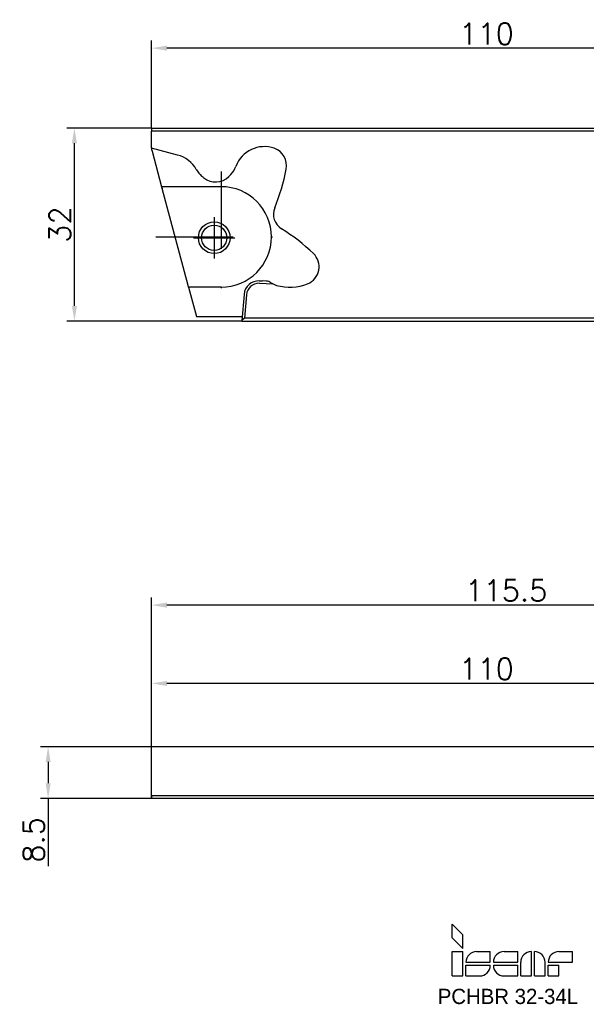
# Model space of a CAD drawing. Header units: millimetres. Extents: x -104 to 63, y -38 to 123.
# Tile 1 of 2: x -104 to -11, y -38 to 123. Entities that reach past the tile are written whole.
import ezdxf
from ezdxf.enums import TextEntityAlignment as Align

# ---------------------------------------------------------------- set-up
doc = ezdxf.new("R2010")
doc.units = ezdxf.units.MM
doc.header["$PDMODE"] = 1
doc.linetypes.add('CENTER', pattern=[25.4, 12.7, -6.35, 0, -6.35])
doc.layers.get('DEFPOINTS').update_dxf_attribs({"linetype": 'CONTINUOUS'})
for name, color, linetype in [('SK1', 4, 'CONTINUOUS'), ('SK2', 7, 'CONTINUOUS'), ('SK6', 5, 'CONTINUOUS'), ('SKVIEW1', 4, 'CONTINUOUS'), ('SKVIEW2', 7, 'CONTINUOUS'), ('SKVIEW4', 2, 'CENTER')]:
    doc.layers.add(name, color=color, linetype=linetype)
doc.styles.add('SIMPLEX', font='simplex')
doc.dimstyles.get("Standard").update_dxf_attribs({"dimtxt": 3.5, "dimasz": 2.5, "dimexe": 1.25, "dimexo": 0, "dimtad": 1, "dimdsep": 46, "dimtxsty": 'SIMPLEX', "dimcen": 0, "dimazin": 2, "dimtfac": 1, "dimtofl": 0, "dimtmove": 0, "dimatfit": 3, "dimfxl": 1, "dimarcsym": 0})

# ---------------------------------------------------------------- blocks, each defined once
blk = doc.blocks.new('*D15')
at = {"layer": 'DEFPOINTS', "color": 0}
for p in [(-82.76, 4), (-99.76, -4.5), (-82.76, -4.5)]:
    blk.add_point(p, dxfattribs=at)
at = {"layer": 'SK2', "color": 0, "lineweight": -2}
for p, q in [((-82.76, 4), (-101.01, 4)), ((-99.76, 1.5), (-99.76, -2)), ((-82.76, -4.5), (-101.01, -4.5)), ((-99.76, -4.5), (-99.76, -15.58))]:
    blk.add_line(p, q, dxfattribs=at)
at = {"layer": 'SK2', "color": 0}
for points in [[(-100.17, 1.5), (-99.34, 1.5), (-99.76, 4)], [(-100.17, -2), (-99.34, -2), (-99.76, -4.5)]]:
    blk.add_solid(points, dxfattribs=at)
at = {"layer": 'SK2', "color": 0, "insert": (-102.13, -11.29), "char_height": 3.5, "attachment_point": 5, "rotation": 90, "style": 'SIMPLEX'}
blk.add_mtext('8.5', dxfattribs=at)
blk = doc.blocks.new('*D16')
at = {"layer": 'DEFPOINTS', "color": 0}
for p in [(-82.76, 27.25), (32.74, -3.15), (-82.76, -4.5)]:
    blk.add_point(p, dxfattribs=at)
at = {"layer": 'SK2', "color": 0, "lineweight": -2}
for p, q in [((-82.76, -4.5), (-82.76, 28.5)), ((32.74, -3.15), (32.74, 28.5)), ((30.24, 27.25), (-80.26, 27.25))]:
    blk.add_line(p, q, dxfattribs=at)
at = {"layer": 'SK2', "color": 0}
for points in [[(-80.26, 27.67), (-80.26, 26.83), (-82.76, 27.25)], [(30.24, 27.67), (30.24, 26.83), (32.74, 27.25)]]:
    blk.add_solid(points, dxfattribs=at)
at = {"layer": 'SK2', "color": 0, "insert": (-24.52, 29.63), "char_height": 3.5, "attachment_point": 5, "style": 'SIMPLEX'}
blk.add_mtext('115.5', dxfattribs=at)
blk = doc.blocks.new('*D20')
at = {"layer": 'DEFPOINTS', "color": 0}
for p in [(-82.76, 118.69), (-82.76, 105.57), (27.24, 77.99)]:
    blk.add_point(p, dxfattribs=at)
at = {"layer": 'SKVIEW2', "color": 0, "lineweight": -2}
for p, q in [((-82.76, 105.57), (-82.76, 119.94)), ((27.24, 77.99), (27.24, 119.94)), ((24.74, 118.69), (-80.26, 118.69))]:
    blk.add_line(p, q, dxfattribs=at)
at = {"layer": 'SKVIEW2', "color": 0}
for points in [[(-80.26, 119.1), (-80.26, 118.27), (-82.76, 118.69)], [(24.74, 119.1), (24.74, 118.27), (27.24, 118.69)]]:
    blk.add_solid(points, dxfattribs=at)
at = {"layer": 'SKVIEW2', "color": 0, "insert": (-27.76, 121.06), "char_height": 3.5, "attachment_point": 5, "style": 'SIMPLEX'}
blk.add_mtext('110', dxfattribs=at)
blk = doc.blocks.new('*D21')
at = {"layer": 'DEFPOINTS', "color": 0}
for p in [(-95.44, 105.57), (-82.76, 105.57), (-67.96, 73.87)]:
    blk.add_point(p, dxfattribs=at)
at = {"layer": 'SKVIEW2', "color": 0, "lineweight": -2}
for p, q in [((-82.76, 105.57), (-96.69, 105.57)), ((-95.44, 76.37), (-95.44, 103.07)), ((-67.96, 73.87), (-96.69, 73.87))]:
    blk.add_line(p, q, dxfattribs=at)
at = {"layer": 'SKVIEW2', "color": 0}
for points in [[(-95.86, 103.07), (-95.02, 103.07), (-95.44, 105.57)], [(-95.86, 76.37), (-95.02, 76.37), (-95.44, 73.87)]]:
    blk.add_solid(points, dxfattribs=at)
at = {"layer": 'SKVIEW2', "color": 0, "insert": (-97.81, 89.72), "char_height": 3.5, "attachment_point": 5, "rotation": 90, "style": 'SIMPLEX'}
blk.add_mtext('32', dxfattribs=at)
blk = doc.blocks.new('ISCAR_LOGO')
at = {"layer": 'SK6'}
for p, q in [((0, 8.5), (1.75, 6.75)), ((0, 6.25), (0, 8.5)), ((1.75, 4.5), (1.75, 6.75)), ((0, 6.25), (1.75, 4.5)), ((0, 4), (1.75, 4)), ((0, 0), (0, 4)), ((1.75, 0), (1.75, 4)), ((4, 4), (6.25, 4)), ((6.25, 2.25), (6.25, 4)), ((8.5, 4), (10.75, 4)), ((10.75, 2.25), (10.75, 4)), ((13, 0), (13, 4)), ((13.5, 0), (13.5, 4)), ((17.5, 4), (19.75, 4)), ((19.75, 2.25), (19.75, 4)), ((2.25, 2.25), (6.25, 2.25)), ((2.25, 1.75), (6.25, 1.75)), ((2.25, 0), (2.25, 1.75)), ((6.75, 2.25), (10.75, 2.25)), ((6.75, 1.75), (10.75, 1.75)), ((10.75, 0), (10.75, 1.75)), ((11.25, 0), (11.25, 2.25)), ((15.25, 0), (15.25, 2.25)), ((15.75, 2.25), (19.75, 2.25)), ((15.75, 1.75), (17.5, 1.75)), ((15.75, 0), (15.75, 1.75)), ((17.5, 0), (17.5, 1.75)), ((0, 0), (1.75, 0)), ((2.25, 0), (4.5, 0)), ((8.5, 0), (10.75, 0)), ((11.25, 0), (13, 0)), ((13.5, 0), (15.25, 0)), ((15.75, 0), (17.5, 0))]:
    blk.add_line(p, q, dxfattribs=at)
for centre, start, end in [((4, 2.25), 90, 180), ((8.5, 2.25), 90, 180), ((13, 2.25), 90, 180), ((13.5, 2.25), 0, 90), ((17.5, 2.25), 90, 180), ((4.5, 1.75), 270, 0), ((8.5, 1.75), 180, 270)]:
    blk.add_arc(centre, 1.75, start, end, dxfattribs=at)
for tag, p in [('MM', (9.14, -4.61)), ('F7', (9.14, -8.49))]:
    blk.add_attdef(tag, text='', height=2.5, dxfattribs=at).set_placement(p, align=Align.CENTER)
blk = doc.blocks.new('*D24')
at = {"layer": 'DEFPOINTS', "color": 0}
for p in [(-82.76, 14.4), (-82.76, 4), (27.24, 4)]:
    blk.add_point(p, dxfattribs=at)
at = {"layer": 'SK2', "color": 0, "lineweight": -2}
for p, q in [((-82.76, 4), (-82.76, 15.65)), ((27.24, 4), (27.24, 15.65)), ((24.74, 14.4), (-80.26, 14.4))]:
    blk.add_line(p, q, dxfattribs=at)
at = {"layer": 'SK2', "color": 0}
for points in [[(-80.26, 14.81), (-80.26, 13.98), (-82.76, 14.4)], [(24.74, 14.81), (24.74, 13.98), (27.24, 14.4)]]:
    blk.add_solid(points, dxfattribs=at)
at = {"layer": 'SK2', "color": 0, "insert": (-27.76, 16.77), "char_height": 3.5, "attachment_point": 5, "style": 'SIMPLEX'}
blk.add_mtext('110', dxfattribs=at)

msp = doc.modelspace()

# ---------------------------------------------------------------- linework, layer by layer
at = {"layer": 'SK1'}
for p, q in [((-82.756, -4), (-82.756, 4)), ((0, 4), (-82.756, 4)), ((-82.756, -4), (0, -4)), ((-82.756, -4), (-82.756, -4.5)), ((0, -4.5), (-82.756, -4.5))]:
    msp.add_line(p, q, dxfattribs=at)
at = {"layer": 'SKVIEW1'}
for p, q in [((-82.756, 105.573), (12.381, 105.573)), ((-82.756, 105.573), (-82.756, 105.073)), ((11.936, 105.073), (-82.756, 105.073)), ((-82.756, 102.288), (-82.756, 105.073)), ((-82.756, 102.288), (-82.756, 102.036)), ((-78.486, 101.144), (-82.756, 102.288)), ((-82.756, 102.036), (-82.679, 101.75)), ((-82.679, 101.75), (-81.123, 95.942)), ((-81.123, 95.942), (-81.042, 95.642)), ((-71.342, 95.942), (-81.123, 95.942)), ((-76.782, 79.742), (-81.042, 95.642)), ((-76.701, 79.442), (-76.782, 79.742)), ((-76.701, 79.442), (-75.417, 74.648)), ((-71.342, 79.442), (-76.701, 79.442)), ((-65.066, 80.08), (-62.872, 80)), ((-65.052, 80.48), (-64.552, 80.462)), ((-63.952, 80.44), (-64.552, 80.462)), ((-67.582, 78.245), (-67.956, 73.971)), ((-67.184, 78.21), (-67.52, 74.371)), ((-75.417, 74.648), (-68.399, 74.648)), ((-67.52, 74.371), (-67.956, 73.971)), ((27.244, 74.371), (-67.52, 74.371)), ((-67.965, 73.871), (-67.956, 73.971)), ((-67.965, 73.871), (27.244, 73.871))]:
    msp.add_line(p, q, dxfattribs=at)
msp.add_lwpolyline([(-68.399, 74.648), (-68.327, 74.647), (-68.258, 74.643), (-68.191, 74.636), (-68.129, 74.627), (-68.073, 74.616), (-68.023, 74.602), (-67.982, 74.587), (-67.949, 74.57), (-67.926, 74.552), (-67.912, 74.533), (-67.909, 74.514)], dxfattribs=at)
for radius in [2.6, 2.067]:
    msp.add_circle((-72.484, 87.557), radius, dxfattribs=at)
for centre, radius, start, end in [((-64.256, 97.518), 5, 70.85257, 159.41486), ((-63.6, 99.407), 3, 348.88286, 70.85257), ((-79.781, 96.315), 5, 29.28928, 75), ((-71.931, 100.718), 4, 209.28928, 229.1743), ((-72.681, 100.682), 4, 316.74856, 339.41486), ((-94.999, 105.577), 35, 337.9837, 348.88286), ((-64.74, 109.042), 15, 229.1743, 230.9), ((-72.261, 99.787), 3.075, 230.9, 315), ((-80.693, 108.219), 15, 315, 316.74856), ((-71.342, 87.692), 8.25, 270, 90), ((-59.956, 91.407), 2.8, 157.9837, 238.27273), ((-78.256, 61.808), 32, 46.3958, 58.27273), ((-58.256, 82.807), 3, 291.69198, 46.3958), ((-65.141, 78.032), 2.45, 87.9, 175), ((-65.141, 78.032), 2.05, 87.9, 175), ((-64.007, 78.941), 1.5, 55.15681, 87.9), ((-61.436, 82.634), 3, 235.15674, 254.54139), ((-60.104, 87.453), 8, 254.54139, 291.69198)]:
    msp.add_arc(centre, radius, start, end, dxfattribs=at)
at = {"layer": 'SKVIEW4'}
for p, q in [((-71.342, 98.417), (-71.342, 76.967)), ((-72.484, 90.937), (-72.484, 84.177)), ((-82.067, 87.692), (-60.617, 87.692)), ((-75.864, 87.557), (-69.104, 87.557))]:
    msp.add_line(p, q, dxfattribs=at)

# ---------------------------------------------------------------- block references
at = {"layer": 'SK6'}
msp.add_blockref('ISCAR_LOGO', (-33.387, -33.625), dxfattribs=at).add_auto_attribs({'MM': 'PCHBR 32-34L'})

# ---------------------------------------------------------------- dimensions: what is measured, and where the dimension line sits
at = {"layer": 'SK2'}
dim = msp.add_linear_dim(base=(-82.756, 27.25), p1=(32.744, -3.15), p2=(-82.756, -4.5), dimstyle='STANDARD', override={"dimdec": 1}, dxfattribs=at)
dim.commit()
dim.dimension.update_dxf_attribs({"geometry": '*D16', "text_midpoint": (-24.519, 27.25), "dimtype": 160})
dim = msp.add_linear_dim(base=(-82.756, 14.396), p1=(27.244, 4), p2=(-82.756, 4), dimstyle='STANDARD', override={"dimdec": 0}, dxfattribs=at)
dim.commit()
dim.dimension.update_dxf_attribs({"geometry": '*D24', "text_midpoint": (-27.756, 16.771)})
dim = msp.add_linear_dim(base=(-99.756, -4.5), p1=(-82.756, 4), p2=(-82.756, -4.5), angle=270, dimstyle='STANDARD', override={"dimdec": 1}, dxfattribs=at)
dim.commit()
dim.dimension.update_dxf_attribs({"geometry": '*D15', "text_midpoint": (-102.131, -11.292)})
at = {"layer": 'SKVIEW2'}
dim = msp.add_linear_dim(base=(-82.756, 118.686), p1=(27.244, 77.986), p2=(-82.756, 105.573), dimstyle='STANDARD', override={"dimdec": 0}, dxfattribs=at)
dim.commit()
dim.dimension.update_dxf_attribs({"geometry": '*D20', "text_midpoint": (-27.756, 121.061)})
dim = msp.add_linear_dim(base=(-95.439, 105.573), p1=(-67.965, 73.871), p2=(-82.756, 105.573), angle=90, dimstyle='STANDARD', override={"dimdec": 0}, dxfattribs=at)
dim.commit()
dim.dimension.update_dxf_attribs({"geometry": '*D21', "text_midpoint": (-97.814, 89.722)})

doc.saveas('drawing.dxf')
